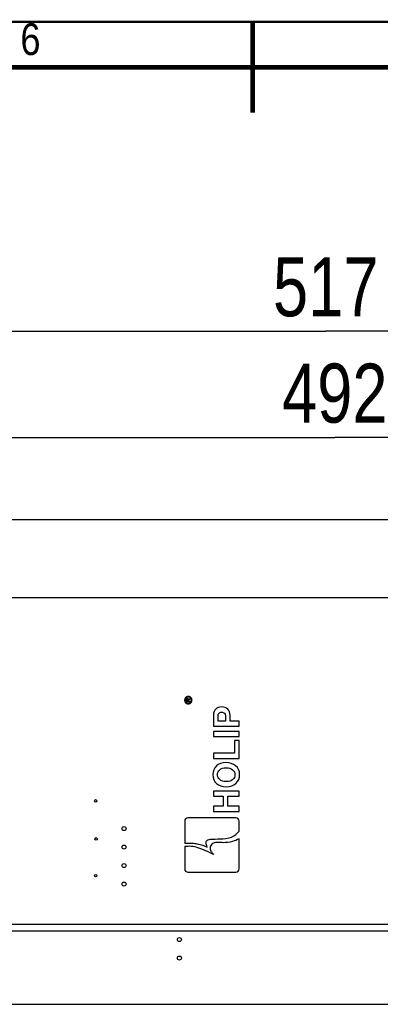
# Model space of a CAD drawing. Header units: millimetres. Extents: x -1 to 598, y -1 to 421.
# Tile 21 of 25: x 273 to 313, y 307 to 415. Entities that reach past the tile are written whole.
import ezdxf

# ---------------------------------------------------------------- set-up
doc = ezdxf.new("R2010")
doc.units = ezdxf.units.MM
doc.header["$LTSCALE"] = 32.67
doc.layers.get('0').update_dxf_attribs({"linetype": 'CONTINUOUS'})
doc.styles.get("Standard").update_dxf_attribs({"font": 'txt', "width": 0.8})
doc.styles.add('TEXTSTYLE_2', font='txt', dxfattribs={"width": 0.85})
doc.dimstyles.new('DIMSTYLE_1', dxfattribs={"dimtxt": 6.5, "dimasz": 3.5, "dimexe": 1, "dimexo": 0, "dimgap": 1.625, "dimtad": 1, "dimlfac": 2.5, "dimdsep": 46, "dimtxsty": 'STANDARD', "dimblk": '_FILLED', "dimblk1": '_FILLED', "dimblk2": '_FILLED', "dimcen": 0.09, "dimclrt": 5, "dimadec": 0, "dimazin": 0, "dimtp": 0.8, "dimtm": 0.8, "dimtfac": 1, "dimtofl": 0, "dimtmove": 0, "dimatfit": 3, "dimldrblk": '_FILLED', "dimfxl": 1, "dimtolj": 1, "dimarcsym": 0})
doc.dimstyles.new('DIMSTYLE_9', dxfattribs={"dimtxt": 6.5, "dimasz": 3.5, "dimexe": 1, "dimexo": 0, "dimgap": 1.625, "dimtad": 1, "dimlfac": 2.5, "dimdsep": 46, "dimtxsty": 'STANDARD', "dimblk": '_FILLED', "dimblk1": '_FILLED', "dimblk2": '_FILLED', "dimcen": 0.09, "dimclrt": 5, "dimadec": 0, "dimazin": 0, "dimtp": 0.01, "dimtm": 0.01, "dimtfac": 1, "dimtofl": 0, "dimtmove": 0, "dimatfit": 3, "dimldrblk": '_FILLED', "dimfxl": 1, "dimtolj": 1, "dimarcsym": 0})

# ---------------------------------------------------------------- blocks, each defined once
blk = doc.blocks.new('_FILLED')
at = {"color": 0, "linetype": 'BYBLOCK'}
blk.add_solid([(0, 0), (-1, 0.143), (-1, -0.143)], dxfattribs=at)
blk = doc.blocks.new('*D0')
at = {"color": 2, "linetype": 'CONTINUOUS'}
for p, q in [((209.13, 349.81), (209.13, 370.27)), ((405.93, 349.81), (405.93, 370.27)), ((209.13, 369.27), (307.53, 369.27)), ((405.93, 369.27), (307.53, 369.27))]:
    blk.add_line(p, q, dxfattribs=at)
at = {"color": 2, "linetype": 'CONTINUOUS', "xscale": 3.5, "yscale": 3.5, "zscale": 3.5, "rotation": 180}
blk.add_blockref('_FILLED', (209.13, 369.27), dxfattribs=at)
at = {"color": 2, "linetype": 'CONTINUOUS', "xscale": 3.5, "yscale": 3.5, "zscale": 3.5}
blk.add_blockref('_FILLED', (405.93, 369.27), dxfattribs=at)
at = {"color": 5, "linetype": 'CONTINUOUS', "insert": (307.53, 377.39), "char_height": 6.5, "width": 15.6, "attachment_point": 2, "line_spacing_factor": 0.9}
blk.add_mtext('492', dxfattribs=at)
blk = doc.blocks.new('*D21')
at = {"color": 2, "linetype": 'CONTINUOUS'}
for p, q in [((203.13, 359.01), (203.13, 381.97)), ((409.93, 359.01), (409.93, 381.97)), ((203.13, 380.97), (306.53, 380.97)), ((409.93, 380.97), (306.53, 380.97))]:
    blk.add_line(p, q, dxfattribs=at)
at = {"color": 2, "linetype": 'CONTINUOUS', "xscale": 3.5, "yscale": 3.5, "zscale": 3.5, "rotation": 180}
blk.add_blockref('_FILLED', (203.13, 380.97), dxfattribs=at)
at = {"color": 2, "linetype": 'CONTINUOUS', "xscale": 3.5, "yscale": 3.5, "zscale": 3.5}
blk.add_blockref('_FILLED', (409.93, 380.97), dxfattribs=at)
at = {"color": 5, "linetype": 'CONTINUOUS', "insert": (306.53, 389.1), "char_height": 6.5, "width": 15.6, "attachment_point": 2, "line_spacing_factor": 0.9}
blk.add_mtext('517', dxfattribs=at)

msp = doc.modelspace()

# ---------------------------------------------------------------- linework, layer by layer
at = {"color": 3, "linetype": 'CONTINUOUS'}
msp.add_line((216.5723, 360.2136), (400.0128, 360.2136), dxfattribs=at)
at = {"color": 7, "linetype": 'CONTINUOUS'}
for p, q in [((399.3723, 351.6136), (216.9723, 351.6136)), ((291.1729, 340.3864), (291.1829, 340.4356)), ((291.1729, 340.1504), (291.1729, 340.3864)), ((291.1829, 340.4356), (291.2131, 340.4749)), ((291.2131, 340.4749), (291.2532, 340.5044)), ((291.2231, 340.3963), (291.2231, 340.2094)), ((291.2532, 340.5044), (291.2834, 340.5143)), ((291.2834, 340.5143), (291.3235, 340.5143)), ((291.3235, 340.5143), (291.3537, 340.5044)), ((291.3537, 340.5044), (291.3938, 340.4749)), ((291.3738, 340.2094), (291.3738, 340.3963)), ((291.3938, 340.4749), (291.4139, 340.4356)), ((291.4139, 340.4356), (291.6449, 340.5241)), ((291.6449, 340.4553), (291.434, 340.3766)), ((291.434, 340.3766), (291.434, 340.2094)), ((291.6449, 340.5241), (291.6449, 340.4553)), ((291.6449, 340.1504), (291.1729, 340.1504)), ((291.2231, 340.2094), (291.3738, 340.2094)), ((291.434, 340.2094), (291.6449, 340.2094)), ((291.6449, 340.2094), (291.6449, 340.1504)), ((294.1789, 338.7416), (294.1789, 337.4684)), ((294.6836, 338.0419), (294.6836, 338.6307)), ((295.498, 338.6231), (295.498, 338.0419)), ((296.0027, 338.0419), (296.0027, 338.6881)), ((294.1789, 337.4684), (296.9949, 337.4684)), ((295.498, 338.0419), (294.6836, 338.0419)), ((296.9949, 338.0419), (296.0027, 338.0419)), ((296.9949, 337.4684), (296.9949, 338.0419)), ((294.1789, 336.9006), (294.1789, 336.3271)), ((296.9949, 336.9006), (294.1789, 336.9006)), ((294.1789, 336.3271), (296.9949, 336.3271)), ((296.9949, 336.3271), (296.9949, 336.9006)), ((296.4902, 335.8854), (296.4902, 334.5052)), ((296.9949, 335.8854), (296.4902, 335.8854)), ((296.9949, 333.9316), (296.9949, 335.8854)), ((294.1789, 334.5052), (294.1789, 333.9316)), ((296.4902, 334.5052), (294.1789, 334.5052)), ((294.1789, 333.9316), (296.9949, 333.9316)), ((294.1789, 330.3299), (294.1789, 329.7564)), ((296.9949, 330.3299), (294.1789, 330.3299)), ((294.1789, 329.7564), (295.2514, 329.7564)), ((295.2514, 329.7564), (295.2514, 328.6648)), ((295.7561, 328.6648), (295.7561, 329.7564)), ((295.7561, 329.7564), (296.9949, 329.7564)), ((296.9949, 329.7564), (296.9949, 330.3299)), ((294.1789, 328.6648), (294.1789, 328.0913)), ((295.2514, 328.6648), (294.1789, 328.6648)), ((296.9949, 328.6648), (295.7561, 328.6648)), ((296.9949, 328.0913), (296.9949, 328.6648)), ((296.6363, 327.3824), (291.3761, 327.3824)), ((294.1789, 328.0913), (296.9949, 328.0913)), ((291.0132, 327.0195), (291.0132, 324.5815)), ((296.9949, 325.9286), (296.9949, 327.0238)), ((291.0132, 324.213), (291.0132, 321.7713)), ((293.4073, 324.1921), (293.4846, 324.1585)), ((293.4846, 324.1585), (293.4611, 324.2329)), ((296.9949, 321.7713), (296.9949, 325.077)), ((294.1888, 323.3524), (294.1145, 323.3759)), ((294.1348, 323.4024), (294.1888, 323.3524)), ((291.3761, 321.4084), (296.632, 321.4084)), ((268.3132, 315.6936), (399.3723, 315.6936)), ((399.3723, 314.8936), (268.6851, 314.8936)), ((216.9723, 306.8536), (399.3723, 306.8536))]:
    msp.add_line(p, q, dxfattribs=at)
at = {"color": 7, "linetype": 'CONTINUOUS', "const_width": 0.5}
for points in [[(298.5, 415), (298.5, 405)], [(585.5, 410), (11.5, 410)]]:
    msp.add_lwpolyline(points, dxfattribs=at)
at = {"color": 2, "linetype": 'CONTINUOUS', "const_width": 0.25}
msp.add_lwpolyline([(590.5, 415), (6.5, 415)], dxfattribs=at)
at = {"color": 7, "linetype": 'CONTINUOUS'}
for centre, radius in [((281.2123, 329.2456), 0.14), ((284.3363, 326.1936), 0.22), ((281.2631, 325.0612), 0.14), ((284.3363, 324.1616), 0.22), ((284.3363, 322.1296), 0.22), ((281.2123, 321.0176), 0.14), ((284.3363, 320.0976), 0.22), ((290.4323, 313.9816), 0.22), ((290.4323, 311.9496), 0.22)]:
    msp.add_circle(centre, radius, dxfattribs=at)
for centre, radius, start, end in [((291.3928, 340.3372), 0.3939, 174.499074, 179.983959), ((291.4184, 340.3335), 0.4197, 146.47647, 155.95667), ((291.4108, 340.3378), 0.3411, 141.022046, 149.703581), ((291.4098, 340.3329), 0.4139, 119.11939, 125.150183), ((291.4087, 340.3486), 0.3986, 82.042133, 89.966841), ((291.4088, 340.3483), 0.329, 83.499507, 89.983005), ((291.4073, 340.3318), 0.4152, 54.855538, 62.274605), ((291.4068, 340.3376), 0.3413, 30.040966, 39.001365), ((291.3994, 340.3335), 0.4197, 24.042393, 33.522831), ((291.425, 340.3372), 0.3939, 0.014725, 5.500072), ((291.3928, 340.3374), 0.3939, 180.014725, 185.500073), ((291.4194, 340.3416), 0.4209, 204.047533, 210.315548), ((291.4148, 340.3389), 0.4156, 210.319552, 213.545952), ((291.4138, 340.3386), 0.3446, 210.058792, 213.890907), ((291.4083, 340.3349), 0.338, 213.885135, 219.024274), ((291.4105, 340.3427), 0.4152, 234.855517, 242.2746), ((291.408, 340.3417), 0.4139, 299.119379, 305.150161), ((291.407, 340.3368), 0.3411, 321.020049, 329.70288), ((291.3994, 340.3411), 0.4197, 326.476467, 335.956664), ((291.425, 340.3374), 0.3939, 354.499076, 359.983959), ((291.3761, 327.0195), 0.3629, 90, 180), ((296.6363, 327.0238), 0.3586, 0, 90), ((287.9365, 311.4266), 13.4541, 66.620129, 66.767106), ((287.9797, 311.5264), 13.3454, 66.406564, 66.620318), ((291.3761, 321.7713), 0.3629, 180, 270), ((296.632, 321.7713), 0.3629, 270, 360)]:
    msp.add_arc(centre, radius, start, end, dxfattribs=at)
for points in [[(291.0351, 340.5045), (291.0169, 340.4637), (291.005, 340.4194), (291.0007, 340.3749)], [(291.1715, 340.6713), (291.1312, 340.6429), (291.0957, 340.6063), (291.0685, 340.5653)], [(291.1163, 340.5098), (291.0862, 340.4583), (291.0689, 340.3969), (291.0689, 340.3373)], [(291.2404, 340.6323), (291.2045, 340.6119), (291.1717, 340.5844), (291.1457, 340.5523)], [(291.4089, 340.7473), (291.3398, 340.7473), (291.2688, 340.7281), (291.2084, 340.6945)], [(291.4089, 340.6773), (291.3508, 340.6773), (291.291, 340.6609), (291.2404, 340.6323)], [(291.5774, 340.6323), (291.5373, 340.655), (291.4918, 340.6699), (291.446, 340.6751)], [(291.6005, 340.6993), (291.5581, 340.7216), (291.5113, 340.7368), (291.4639, 340.7434)], [(291.672, 340.5524), (291.646, 340.5845), (291.6133, 340.6119), (291.5774, 340.6323)], [(291.7493, 340.5652), (291.7221, 340.6063), (291.6866, 340.6429), (291.6463, 340.6713)], [(291.7489, 340.3373), (291.7489, 340.3964), (291.7319, 340.4573), (291.7023, 340.5085)], [(291.8171, 340.3749), (291.8128, 340.4194), (291.8009, 340.4637), (291.7827, 340.5045)], [(291.0007, 340.2996), (291.005, 340.2551), (291.0169, 340.2109), (291.0351, 340.1701)], [(291.0685, 340.1093), (291.0957, 340.0682), (291.1312, 340.0316), (291.1715, 340.0032)], [(291.0689, 340.3373), (291.0689, 340.2781), (291.0859, 340.2172), (291.1155, 340.166)], [(291.1458, 340.1221), (291.1718, 340.09), (291.2045, 340.0626), (291.2404, 340.0423)], [(291.2173, 339.9752), (291.2756, 339.9446), (291.3431, 339.9273), (291.4089, 339.9273)], [(291.2404, 340.0423), (291.291, 340.0136), (291.3508, 339.9973), (291.4089, 339.9973)], [(291.4089, 339.9973), (291.467, 339.9973), (291.5268, 340.0136), (291.5774, 340.0423)], [(291.4089, 339.9273), (291.478, 339.9273), (291.549, 339.9464), (291.6094, 339.98)], [(291.5774, 340.0423), (291.6133, 340.0626), (291.6461, 340.0901), (291.6721, 340.1222)], [(291.6463, 340.0032), (291.6866, 340.0316), (291.7221, 340.0682), (291.7493, 340.1093)], [(291.7015, 340.1647), (291.7316, 340.2162), (291.7489, 340.2776), (291.7489, 340.3373)], [(291.7827, 340.1701), (291.8009, 340.2109), (291.8128, 340.2551), (291.8171, 340.2996)], [(294.4255, 339.3553), (294.2611, 339.1985), (294.1789, 338.9939), (294.1789, 338.7416)], [(295.0812, 339.5923), (294.8098, 339.5923), (294.5899, 339.512), (294.4255, 339.3553)], [(295.7523, 339.3476), (295.5859, 339.5101), (295.3623, 339.5923), (295.0812, 339.5923)], [(296.0027, 338.6881), (296.0027, 338.9634), (295.9205, 339.1832), (295.7523, 339.3476)], [(294.6836, 338.6307), (294.6836, 338.7378), (294.7199, 338.8276), (294.7907, 338.9041)], [(294.7907, 338.9041), (294.8614, 338.9806), (294.9608, 339.0188), (295.087, 339.0188)], [(295.087, 339.0188), (295.217, 339.0188), (295.3183, 338.9806), (295.3905, 338.9055)], [(295.3905, 338.9055), (295.4636, 338.8295), (295.498, 338.7359), (295.498, 338.6231)], [(294.5039, 333.0924), (294.2477, 332.8439), (294.1177, 332.5265), (294.1177, 332.1403)], [(295.5401, 333.4652), (295.1061, 333.4652), (294.7601, 333.3409), (294.5039, 333.0924)], [(294.8661, 332.6822), (295.0277, 332.8209), (295.259, 332.8917), (295.5611, 332.8917)], [(296.6183, 333.1058), (296.3277, 333.3447), (295.9683, 333.4652), (295.5401, 333.4652)], [(295.5611, 332.8917), (295.8727, 332.8917), (296.1155, 332.819), (296.289, 332.677)], [(297.0542, 332.1422), (297.0542, 332.5456), (296.9089, 332.8668), (296.6183, 333.1058)], [(294.1177, 332.1403), (294.1177, 331.7331), (294.2554, 331.4081), (294.5273, 331.1677)], [(294.6224, 332.1442), (294.6224, 332.364), (294.7046, 332.5437), (294.8661, 332.6822)], [(294.8705, 331.595), (294.7065, 331.7389), (294.6224, 331.9224), (294.6224, 332.1442)], [(296.289, 332.677), (296.4634, 332.5342), (296.5495, 332.3487), (296.5495, 332.1231)], [(296.5495, 332.1231), (296.5495, 331.9052), (296.4692, 331.7274), (296.3067, 331.5878)], [(296.655, 331.1725), (296.9223, 331.4177), (297.0542, 331.7408), (297.0542, 332.1422)], [(294.5273, 331.1677), (294.8002, 330.9264), (295.1596, 330.8059), (295.607, 330.8059)], [(295.6032, 331.3795), (295.2801, 331.3795), (295.0354, 331.4502), (294.8705, 331.595)], [(296.3067, 331.5878), (296.1442, 331.4483), (295.909, 331.3795), (295.6032, 331.3795)], [(295.607, 330.8059), (296.039, 330.8059), (296.3889, 330.9283), (296.655, 331.1725)], [(296.6307, 325.5465), (296.758, 325.6488), (296.8791, 325.7742), (296.9949, 325.9286)]]:
    msp.add_open_spline(points, degree=3, dxfattribs=at)
for points, knots in [([(291.2347, 340.4243), (291.2312, 340.4203), (291.2255, 340.4116), (291.2231, 340.4012), (291.2231, 340.3963)], [0, 0, 0, 0, 0.51577046, 1, 1, 1, 1]), ([(291.2526, 340.4392), (291.2492, 340.4371), (291.2428, 340.4326), (291.2372, 340.4272), (291.2347, 340.4243)], [0, 0, 0, 0, 0.5118181, 1, 1, 1, 1]), ([(291.2865, 340.4514), (291.2805, 340.4505), (291.2687, 340.4475), (291.2577, 340.4423), (291.2526, 340.4392)], [0, 0, 0, 0, 0.50599434, 1, 1, 1, 1]), ([(291.3107, 340.4513), (291.3067, 340.4519), (291.2986, 340.4526), (291.2905, 340.452), (291.2865, 340.4514)], [0, 0, 0, 0, 0.49999412, 1, 1, 1, 1]), ([(291.3443, 340.4392), (291.3393, 340.4423), (291.3284, 340.4475), (291.3167, 340.4505), (291.3107, 340.4513)], [0, 0, 0, 0, 0.49398383, 1, 1, 1, 1]), ([(291.3609, 340.4257), (291.3586, 340.4283), (291.3533, 340.4332), (291.3474, 340.4373), (291.3443, 340.4392)], [0, 0, 0, 0, 0.48945823, 1, 1, 1, 1]), ([(291.3738, 340.3963), (291.3738, 340.4015), (291.3711, 340.4125), (291.3647, 340.4216), (291.3609, 340.4257)], [0, 0, 0, 0, 0.48264841, 1, 1, 1, 1]), ([(293.4611, 324.2329), (293.4341, 324.3186), (293.3117, 324.6281), (293.4233, 324.9331), (293.7463, 325.0253), (294.3257, 325.0436), (295.3646, 325.0693), (296.1485, 325.2047), (296.5655, 325.494), (296.6307, 325.5465)], [0, 0, 0, 0, 0.08015956, 0.16084273, 0.23360963, 0.32979798, 0.58678365, 0.9337886, 1, 1, 1, 1]), ([(291.0132, 324.5815), (291.0355, 324.587), (291.2803, 324.6042), (291.8527, 324.6044), (292.4566, 324.5128), (293.0151, 324.3845), (293.3277, 324.2299), (293.4073, 324.1921)], [0, 0, 0, 0, 0.21480367, 0.39714284, 0.55015954, 0.79774559, 1, 1, 1, 1]), ([(293.2437, 323.7898), (293.1276, 323.8396), (292.6671, 324.0297), (292.0844, 324.2122), (291.5221, 324.2669), (291.1431, 324.2253), (291.0132, 324.213)], [0, 0, 0, 0, 0.12227209, 0.47685757, 0.83097857, 1, 1, 1, 1]), ([(293.8291, 324.1358), (293.8261, 324.1135), (293.8116, 323.9314), (293.9366, 323.5982), (294.0872, 323.4465), (294.1348, 323.4024)], [0, 0, 0, 0, 0.06799765, 0.55114106, 1, 1, 1, 1]), ([(296.9949, 325.077), (296.7733, 324.946), (296.2055, 324.7224), (295.3326, 324.6034), (294.6562, 324.7083), (294.014, 324.5839), (293.8512, 324.2994), (293.8291, 324.1358)], [0, 0, 0, 0, 0.23027678, 0.52152978, 0.74739661, 0.86257973, 1, 1, 1, 1]), ([(294.1145, 323.3759), (294.0143, 323.4245), (293.7645, 323.5584), (293.397, 323.7231), (293.3211, 323.7563)], [0, 0, 0, 0, 0.79833977, 1, 1, 1, 1])]:
    msp.add_open_spline(points, degree=3, knots=knots, dxfattribs=at)

# ---------------------------------------------------------------- texts
at = {"color": 5, "linetype": 'CONTINUOUS', "insert": (274.0437, 414.858), "char_height": 3.5, "width": 4.090625, "attachment_point": 2, "line_spacing_factor": 0.9, "style": 'TEXTSTYLE_2'}
msp.add_mtext('6', dxfattribs=at)

# ---------------------------------------------------------------- dimensions: what is measured, and where the dimension line sits
at = {"color": 2, "linetype": 'CONTINUOUS'}
dim = msp.add_linear_dim(base=(203.1323, 380.9737), p1=(409.9323, 359.0136), p2=(203.1323, 359.0136), angle=180, dimstyle='DIMSTYLE_9', dxfattribs=at)
dim.commit()
dim.dimension.update_dxf_attribs({"geometry": '*D21', "text_midpoint": (306.5323, 380.9737), "dimtype": 160})
dim = msp.add_linear_dim(base=(405.9323, 369.2695), p1=(209.1323, 349.8136), p2=(405.9323, 349.8136), dimstyle='DIMSTYLE_1', dxfattribs=at)
dim.commit()
dim.dimension.update_dxf_attribs({"geometry": '*D0', "text_midpoint": (307.5323, 369.2695), "dimtype": 160})

doc.saveas('drawing.dxf')
